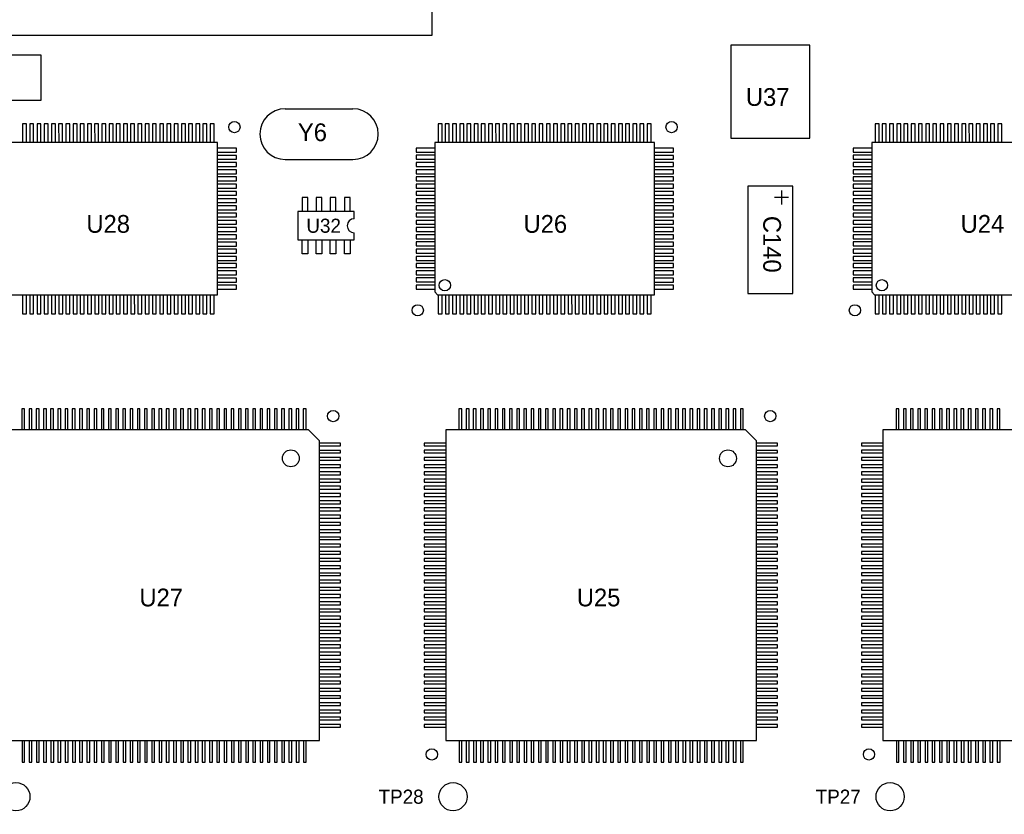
# Model space of a CAD drawing. Extents: x -4 to 18, y -5.1 to 11.9.
# Tile 6 of 8: x 3.8 to 7.3, y 2.5 to 5.3. Entities that reach past the tile are written whole.
import ezdxf

# ---------------------------------------------------------------- set-up
doc = ezdxf.new("R2010")
doc.units = 0

msp = doc.modelspace()

# ---------------------------------------------------------------- linework, layer by layer
at = {"layer": 'LY1'}
for points in [[(-0.25, -0.25), (8.75, -0.25), (8.75, 9.65), (5.25, 9.65), (5.25, 5.25), (-0.25, 5.25), (-0.25, -0.25)], [(6.58, 5.216), (6.31, 5.216), (6.31, 4.886), (6.59, 4.886), (6.59, 5.216), (6.58, 5.216)], [(3.485, 5.18), (3.485, 5.02), (3.865, 5.02), (3.865, 5.18), (3.485, 5.18)], [(4.73, 4.99), (4.97, 4.99)], [(3.813, 4.87), (3.813, 4.937), (3.799, 4.937), (3.799, 4.87)], [(3.838, 4.87), (3.838, 4.937), (3.824, 4.937), (3.824, 4.87)], [(3.864, 4.87), (3.864, 4.937), (3.85, 4.937), (3.85, 4.87)], [(3.889, 4.87), (3.889, 4.937), (3.875, 4.937), (3.875, 4.87)], [(3.915, 4.87), (3.915, 4.937), (3.901, 4.937), (3.901, 4.87)], [(3.94, 4.87), (3.94, 4.937), (3.926, 4.937), (3.927, 4.87)], [(3.966, 4.87), (3.966, 4.937), (3.952, 4.937), (3.952, 4.87)], [(3.992, 4.87), (3.992, 4.937), (3.978, 4.937), (3.978, 4.87)], [(4.017, 4.87), (4.017, 4.937), (4.003, 4.937), (4.003, 4.87)], [(4.043, 4.87), (4.043, 4.937), (4.029, 4.937), (4.029, 4.87)], [(4.068, 4.87), (4.068, 4.937), (4.054, 4.937), (4.055, 4.87)], [(4.094, 4.87), (4.094, 4.937), (4.08, 4.937), (4.08, 4.87)], [(4.12, 4.87), (4.12, 4.937), (4.106, 4.937), (4.106, 4.87)], [(4.145, 4.87), (4.145, 4.937), (4.131, 4.937), (4.131, 4.87)], [(4.171, 4.87), (4.171, 4.937), (4.157, 4.937), (4.157, 4.87)], [(4.196, 4.87), (4.196, 4.937), (4.182, 4.937), (4.182, 4.87)], [(4.222, 4.87), (4.222, 4.937), (4.208, 4.937), (4.208, 4.87)], [(4.248, 4.87), (4.248, 4.937), (4.234, 4.937), (4.234, 4.87)], [(4.273, 4.87), (4.273, 4.937), (4.259, 4.937), (4.259, 4.87)], [(4.299, 4.87), (4.299, 4.937), (4.285, 4.937), (4.285, 4.87)], [(4.324, 4.87), (4.324, 4.937), (4.31, 4.937), (4.31, 4.87)], [(4.35, 4.87), (4.35, 4.937), (4.336, 4.937), (4.336, 4.87)], [(4.376, 4.87), (4.376, 4.937), (4.362, 4.937), (4.362, 4.87)], [(4.401, 4.87), (4.401, 4.937), (4.387, 4.937), (4.387, 4.87)], [(4.427, 4.87), (4.427, 4.937), (4.413, 4.937), (4.413, 4.87)], [(4.452, 4.87), (4.452, 4.937), (4.438, 4.937), (4.438, 4.87)], [(4.478, 4.87), (4.478, 4.937), (4.464, 4.937), (4.464, 4.87)], [(5.286, 4.87), (5.286, 4.937), (5.272, 4.937), (5.272, 4.87)], [(5.311, 4.87), (5.311, 4.937), (5.297, 4.937), (5.297, 4.87)], [(5.337, 4.87), (5.337, 4.937), (5.323, 4.937), (5.323, 4.87)], [(5.363, 4.87), (5.363, 4.937), (5.349, 4.937), (5.349, 4.87)], [(5.388, 4.87), (5.388, 4.937), (5.374, 4.937), (5.374, 4.87)], [(5.414, 4.87), (5.414, 4.937), (5.4, 4.937), (5.4, 4.87)], [(5.439, 4.87), (5.439, 4.937), (5.425, 4.937), (5.425, 4.87)], [(5.465, 4.87), (5.465, 4.937), (5.451, 4.937), (5.451, 4.87)], [(5.49, 4.87), (5.49, 4.937), (5.476, 4.937), (5.477, 4.87)], [(5.516, 4.87), (5.516, 4.937), (5.502, 4.937), (5.502, 4.87)], [(5.542, 4.87), (5.542, 4.937), (5.528, 4.937), (5.528, 4.87)], [(5.567, 4.87), (5.567, 4.937), (5.553, 4.937), (5.553, 4.87)], [(5.593, 4.87), (5.593, 4.937), (5.579, 4.937), (5.579, 4.87)], [(5.618, 4.87), (5.618, 4.937), (5.604, 4.937), (5.605, 4.87)], [(5.644, 4.87), (5.644, 4.937), (5.63, 4.937), (5.63, 4.87)], [(5.67, 4.87), (5.67, 4.937), (5.656, 4.937), (5.656, 4.87)], [(5.695, 4.87), (5.695, 4.937), (5.681, 4.937), (5.681, 4.87)], [(5.721, 4.87), (5.721, 4.937), (5.707, 4.937), (5.707, 4.87)], [(5.746, 4.87), (5.746, 4.937), (5.732, 4.937), (5.732, 4.87)], [(5.772, 4.87), (5.772, 4.937), (5.758, 4.937), (5.758, 4.87)], [(5.798, 4.87), (5.798, 4.937), (5.784, 4.937), (5.784, 4.87)], [(5.823, 4.87), (5.823, 4.937), (5.809, 4.937), (5.809, 4.87)], [(5.849, 4.87), (5.849, 4.937), (5.835, 4.937), (5.835, 4.87)], [(5.874, 4.87), (5.874, 4.937), (5.86, 4.937), (5.86, 4.87)], [(5.9, 4.87), (5.9, 4.937), (5.886, 4.937), (5.886, 4.87)], [(5.926, 4.87), (5.926, 4.937), (5.912, 4.937), (5.912, 4.87)], [(5.951, 4.87), (5.951, 4.937), (5.937, 4.937), (5.937, 4.87)], [(5.977, 4.87), (5.977, 4.937), (5.963, 4.937), (5.963, 4.87)], [(6.002, 4.87), (6.002, 4.937), (5.988, 4.937), (5.988, 4.87)], [(6.028, 4.87), (6.028, 4.937), (6.014, 4.937), (6.014, 4.87)], [(6.836, 4.87), (6.836, 4.937), (6.822, 4.937), (6.822, 4.87)], [(6.861, 4.87), (6.861, 4.937), (6.847, 4.937), (6.847, 4.87)], [(6.887, 4.87), (6.887, 4.937), (6.873, 4.937), (6.873, 4.87)], [(6.913, 4.87), (6.913, 4.937), (6.899, 4.937), (6.899, 4.87)], [(6.938, 4.87), (6.938, 4.937), (6.924, 4.937), (6.924, 4.87)], [(6.964, 4.87), (6.964, 4.937), (6.95, 4.937), (6.95, 4.87)], [(6.989, 4.87), (6.989, 4.937), (6.975, 4.937), (6.975, 4.87)], [(7.015, 4.87), (7.015, 4.937), (7.001, 4.937), (7.001, 4.87)], [(7.04, 4.87), (7.04, 4.937), (7.026, 4.937), (7.027, 4.87)], [(7.066, 4.87), (7.066, 4.937), (7.052, 4.937), (7.052, 4.87)], [(7.092, 4.87), (7.092, 4.937), (7.078, 4.937), (7.078, 4.87)], [(7.117, 4.87), (7.117, 4.937), (7.103, 4.937), (7.103, 4.87)], [(7.143, 4.87), (7.143, 4.937), (7.129, 4.937), (7.129, 4.87)], [(7.168, 4.87), (7.168, 4.937), (7.154, 4.937), (7.155, 4.87)], [(7.194, 4.87), (7.194, 4.937), (7.18, 4.937), (7.18, 4.87)], [(7.22, 4.87), (7.22, 4.937), (7.206, 4.937), (7.206, 4.87)], [(7.245, 4.87), (7.245, 4.937), (7.231, 4.937), (7.231, 4.87)], [(7.271, 4.87), (7.271, 4.937), (7.257, 4.937), (7.257, 4.87)], [(3.71, 4.87), (3.71, 4.345), (3.71, 4.34), (3.72, 4.33), (4.49, 4.33), (4.49, 4.87), (3.71, 4.87)], [(5.26, 4.87), (5.26, 4.345), (5.26, 4.34), (5.27, 4.33), (6.04, 4.33), (6.04, 4.87), (5.26, 4.87)], [(6.81, 4.87), (6.81, 4.345), (6.81, 4.34), (6.82, 4.33), (7.59, 4.33), (7.59, 4.87), (6.81, 4.87)], [(4.49, 4.836), (4.557, 4.836), (4.557, 4.85), (4.49, 4.85)], [(4.49, 4.811), (4.557, 4.811), (4.557, 4.824), (4.49, 4.824)], [(5.261, 4.85), (5.194, 4.85), (5.194, 4.836), (5.26, 4.836)], [(5.261, 4.825), (5.194, 4.825), (5.194, 4.811), (5.26, 4.811)], [(6.04, 4.836), (6.107, 4.836), (6.107, 4.85), (6.04, 4.85)], [(6.04, 4.811), (6.107, 4.811), (6.107, 4.824), (6.04, 4.824)], [(6.811, 4.85), (6.744, 4.85), (6.744, 4.836), (6.81, 4.836)], [(6.811, 4.825), (6.744, 4.825), (6.744, 4.811), (6.81, 4.811)], [(4.49, 4.785), (4.557, 4.785), (4.557, 4.799), (4.49, 4.799)], [(4.73, 4.81), (4.97, 4.81)], [(5.261, 4.799), (5.194, 4.799), (5.194, 4.785), (5.26, 4.785)], [(6.04, 4.785), (6.107, 4.785), (6.107, 4.799), (6.04, 4.799)], [(6.811, 4.799), (6.744, 4.799), (6.744, 4.785), (6.81, 4.785)], [(4.49, 4.759), (4.557, 4.759), (4.557, 4.773), (4.49, 4.773)], [(5.261, 4.773), (5.194, 4.773), (5.194, 4.759), (5.26, 4.759)], [(6.04, 4.759), (6.107, 4.759), (6.107, 4.773), (6.04, 4.773)], [(6.811, 4.773), (6.744, 4.773), (6.744, 4.759), (6.81, 4.759)], [(4.49, 4.734), (4.557, 4.734), (4.557, 4.748), (4.49, 4.748)], [(4.49, 4.708), (4.557, 4.708), (4.557, 4.722), (4.49, 4.722)], [(5.261, 4.748), (5.194, 4.748), (5.194, 4.734), (5.26, 4.734)], [(5.261, 4.722), (5.194, 4.722), (5.194, 4.708), (5.26, 4.708)], [(6.04, 4.734), (6.107, 4.734), (6.107, 4.748), (6.04, 4.748)], [(6.04, 4.708), (6.107, 4.708), (6.107, 4.722), (6.04, 4.722)], [(6.53, 4.715), (6.37, 4.715), (6.37, 4.335), (6.53, 4.335), (6.53, 4.715)], [(6.811, 4.748), (6.744, 4.748), (6.744, 4.734), (6.81, 4.734)], [(6.811, 4.722), (6.744, 4.722), (6.744, 4.708), (6.81, 4.708)], [(4.49, 4.683), (4.557, 4.683), (4.557, 4.697), (4.49, 4.696)], [(5.261, 4.697), (5.194, 4.697), (5.194, 4.683), (5.26, 4.683)], [(6.04, 4.683), (6.107, 4.683), (6.107, 4.697), (6.04, 4.696)], [(6.49, 4.7), (6.49, 4.65)], [(6.811, 4.697), (6.744, 4.697), (6.744, 4.683), (6.81, 4.683)], [(4.49, 4.657), (4.557, 4.657), (4.557, 4.671), (4.49, 4.671)], [(4.49, 4.631), (4.557, 4.631), (4.557, 4.645), (4.49, 4.645)], [(4.81, 4.625), (4.81, 4.675), (4.79, 4.675), (4.79, 4.625)], [(4.86, 4.625), (4.86, 4.675), (4.84, 4.675), (4.84, 4.625)], [(4.91, 4.625), (4.91, 4.675), (4.89, 4.675), (4.89, 4.625)], [(4.96, 4.625), (4.96, 4.675), (4.94, 4.675), (4.94, 4.625)], [(5.261, 4.671), (5.194, 4.671), (5.194, 4.657), (5.26, 4.657)], [(5.261, 4.645), (5.194, 4.645), (5.194, 4.631), (5.26, 4.631)], [(6.04, 4.657), (6.107, 4.657), (6.107, 4.671), (6.04, 4.671)], [(6.04, 4.631), (6.107, 4.631), (6.107, 4.645), (6.04, 4.645)], [(6.515, 4.675), (6.465, 4.675)], [(6.811, 4.671), (6.744, 4.671), (6.744, 4.657), (6.81, 4.657)], [(6.811, 4.645), (6.744, 4.645), (6.744, 4.631), (6.81, 4.631)], [(4.49, 4.606), (4.557, 4.606), (4.557, 4.62), (4.49, 4.62)], [(4.975, 4.6), (4.975, 4.625), (4.775, 4.625), (4.775, 4.525), (4.975, 4.525), (4.975, 4.55)], [(5.261, 4.62), (5.194, 4.62), (5.194, 4.606), (5.26, 4.606)], [(6.04, 4.606), (6.107, 4.606), (6.107, 4.62), (6.04, 4.62)], [(6.811, 4.62), (6.744, 4.62), (6.744, 4.606), (6.81, 4.606)], [(4.49, 4.58), (4.557, 4.58), (4.557, 4.594), (4.49, 4.594)], [(5.261, 4.594), (5.194, 4.594), (5.194, 4.58), (5.26, 4.58)], [(6.04, 4.58), (6.107, 4.58), (6.107, 4.594), (6.04, 4.594)], [(6.811, 4.594), (6.744, 4.594), (6.744, 4.58), (6.81, 4.58)], [(4.49, 4.555), (4.557, 4.555), (4.557, 4.569), (4.49, 4.569)], [(4.49, 4.529), (4.557, 4.529), (4.557, 4.543), (4.49, 4.543)], [(5.261, 4.569), (5.194, 4.569), (5.194, 4.555), (5.26, 4.555)], [(5.261, 4.543), (5.194, 4.543), (5.194, 4.529), (5.26, 4.529)], [(6.04, 4.555), (6.107, 4.555), (6.107, 4.569), (6.04, 4.569)], [(6.04, 4.529), (6.107, 4.529), (6.107, 4.543), (6.04, 4.543)], [(6.811, 4.569), (6.744, 4.569), (6.744, 4.555), (6.81, 4.555)], [(6.811, 4.543), (6.744, 4.543), (6.744, 4.529), (6.81, 4.529)], [(4.49, 4.503), (4.557, 4.503), (4.557, 4.517), (4.49, 4.517)], [(4.81, 4.525), (4.81, 4.475), (4.79, 4.475), (4.79, 4.525)], [(4.86, 4.525), (4.86, 4.475), (4.84, 4.475), (4.84, 4.525)], [(4.91, 4.525), (4.91, 4.475), (4.89, 4.475), (4.89, 4.525)], [(4.96, 4.525), (4.96, 4.475), (4.94, 4.475), (4.94, 4.525)], [(5.261, 4.518), (5.194, 4.518), (5.194, 4.504), (5.26, 4.504)], [(6.04, 4.503), (6.107, 4.503), (6.107, 4.517), (6.04, 4.517)], [(6.811, 4.518), (6.744, 4.518), (6.744, 4.504), (6.81, 4.504)], [(4.49, 4.478), (4.557, 4.478), (4.557, 4.492), (4.49, 4.492)], [(5.261, 4.492), (5.194, 4.492), (5.194, 4.478), (5.26, 4.478)], [(6.04, 4.478), (6.107, 4.478), (6.107, 4.492), (6.04, 4.492)], [(6.811, 4.492), (6.744, 4.492), (6.744, 4.478), (6.81, 4.478)], [(4.49, 4.452), (4.557, 4.452), (4.557, 4.466), (4.49, 4.466)], [(4.49, 4.427), (4.557, 4.427), (4.557, 4.441), (4.49, 4.441)], [(5.261, 4.466), (5.194, 4.466), (5.194, 4.452), (5.26, 4.452)], [(5.261, 4.441), (5.194, 4.441), (5.194, 4.427), (5.26, 4.427)], [(6.04, 4.452), (6.107, 4.452), (6.107, 4.466), (6.04, 4.466)], [(6.04, 4.427), (6.107, 4.427), (6.107, 4.441), (6.04, 4.441)], [(6.811, 4.466), (6.744, 4.466), (6.744, 4.452), (6.81, 4.452)], [(6.811, 4.441), (6.744, 4.441), (6.744, 4.427), (6.81, 4.427)], [(4.49, 4.401), (4.557, 4.401), (4.557, 4.415), (4.49, 4.415)], [(5.261, 4.415), (5.194, 4.415), (5.194, 4.401), (5.26, 4.401)], [(6.04, 4.401), (6.107, 4.401), (6.107, 4.415), (6.04, 4.415)], [(6.811, 4.415), (6.744, 4.415), (6.744, 4.401), (6.81, 4.401)], [(4.49, 4.375), (4.557, 4.375), (4.557, 4.389), (4.49, 4.389)], [(5.261, 4.39), (5.194, 4.39), (5.194, 4.376), (5.26, 4.376)], [(6.04, 4.375), (6.107, 4.375), (6.107, 4.389), (6.04, 4.389)], [(6.811, 4.39), (6.744, 4.39), (6.744, 4.376), (6.81, 4.376)], [(3.799, 4.33), (3.799, 4.262), (3.813, 4.262), (3.813, 4.33)], [(3.824, 4.33), (3.824, 4.262), (3.838, 4.262), (3.838, 4.33)], [(3.85, 4.33), (3.85, 4.262), (3.864, 4.262), (3.864, 4.33)], [(3.875, 4.33), (3.875, 4.262), (3.889, 4.262), (3.889, 4.33)], [(3.901, 4.33), (3.901, 4.262), (3.915, 4.262), (3.915, 4.33)], [(3.927, 4.33), (3.927, 4.262), (3.941, 4.262), (3.941, 4.33)], [(3.952, 4.33), (3.952, 4.262), (3.966, 4.262), (3.966, 4.33)], [(3.978, 4.33), (3.978, 4.262), (3.992, 4.262), (3.992, 4.33)], [(4.003, 4.33), (4.003, 4.262), (4.017, 4.262), (4.017, 4.33)], [(4.029, 4.33), (4.029, 4.262), (4.043, 4.262), (4.043, 4.33)], [(4.055, 4.33), (4.055, 4.262), (4.069, 4.262), (4.069, 4.33)], [(4.08, 4.33), (4.08, 4.262), (4.094, 4.262), (4.094, 4.33)], [(4.106, 4.33), (4.106, 4.262), (4.12, 4.262), (4.12, 4.33)], [(4.131, 4.33), (4.131, 4.262), (4.145, 4.262), (4.145, 4.33)], [(4.157, 4.33), (4.157, 4.262), (4.171, 4.262), (4.171, 4.33)], [(4.183, 4.33), (4.183, 4.262), (4.197, 4.262), (4.196, 4.33)], [(4.208, 4.33), (4.208, 4.262), (4.222, 4.262), (4.222, 4.33)], [(4.234, 4.33), (4.234, 4.262), (4.248, 4.262), (4.248, 4.33)], [(4.259, 4.33), (4.259, 4.262), (4.273, 4.262), (4.273, 4.33)], [(4.285, 4.33), (4.285, 4.262), (4.299, 4.262), (4.299, 4.33)], [(4.311, 4.33), (4.311, 4.262), (4.324, 4.262), (4.324, 4.33)], [(4.336, 4.33), (4.336, 4.262), (4.35, 4.262), (4.35, 4.33)], [(4.362, 4.33), (4.362, 4.262), (4.376, 4.262), (4.376, 4.33)], [(4.387, 4.33), (4.387, 4.262), (4.401, 4.262), (4.401, 4.33)], [(4.413, 4.33), (4.413, 4.262), (4.427, 4.262), (4.427, 4.33)], [(4.438, 4.33), (4.438, 4.262), (4.452, 4.262), (4.452, 4.33)], [(4.464, 4.33), (4.464, 4.262), (4.478, 4.262), (4.478, 4.33)], [(4.49, 4.35), (4.557, 4.35), (4.557, 4.364), (4.49, 4.364)], [(5.261, 4.364), (5.194, 4.364), (5.194, 4.35), (5.26, 4.35)], [(5.272, 4.33), (5.272, 4.262), (5.286, 4.262), (5.286, 4.33)], [(5.298, 4.33), (5.298, 4.262), (5.311, 4.262), (5.311, 4.33)], [(5.323, 4.33), (5.323, 4.262), (5.337, 4.262), (5.337, 4.33)], [(5.349, 4.33), (5.349, 4.262), (5.363, 4.262), (5.363, 4.33)], [(5.374, 4.33), (5.374, 4.262), (5.388, 4.262), (5.388, 4.33)], [(5.4, 4.33), (5.4, 4.262), (5.414, 4.262), (5.414, 4.33)], [(5.425, 4.33), (5.425, 4.262), (5.439, 4.262), (5.439, 4.33)], [(5.451, 4.33), (5.451, 4.262), (5.465, 4.262), (5.465, 4.33)], [(5.477, 4.33), (5.477, 4.262), (5.491, 4.262), (5.491, 4.33)], [(5.502, 4.33), (5.502, 4.262), (5.516, 4.262), (5.516, 4.33)], [(5.528, 4.33), (5.528, 4.262), (5.542, 4.262), (5.542, 4.33)], [(5.553, 4.33), (5.553, 4.262), (5.567, 4.262), (5.567, 4.33)], [(5.579, 4.33), (5.579, 4.262), (5.593, 4.262), (5.593, 4.33)], [(5.605, 4.33), (5.605, 4.262), (5.619, 4.262), (5.619, 4.33)], [(5.63, 4.33), (5.63, 4.262), (5.644, 4.262), (5.644, 4.33)], [(5.656, 4.33), (5.656, 4.262), (5.67, 4.262), (5.67, 4.33)], [(5.681, 4.33), (5.681, 4.262), (5.695, 4.262), (5.695, 4.33)], [(5.707, 4.33), (5.707, 4.262), (5.721, 4.262), (5.721, 4.33)], [(5.733, 4.33), (5.733, 4.262), (5.747, 4.262), (5.746, 4.33)], [(5.758, 4.33), (5.758, 4.262), (5.772, 4.262), (5.772, 4.33)], [(5.784, 4.33), (5.784, 4.262), (5.798, 4.262), (5.798, 4.33)], [(5.809, 4.33), (5.809, 4.262), (5.823, 4.262), (5.823, 4.33)], [(5.835, 4.33), (5.835, 4.262), (5.849, 4.262), (5.849, 4.33)], [(5.861, 4.33), (5.861, 4.262), (5.874, 4.262), (5.874, 4.33)], [(5.886, 4.33), (5.886, 4.262), (5.9, 4.262), (5.9, 4.33)], [(5.912, 4.33), (5.912, 4.262), (5.926, 4.262), (5.926, 4.33)], [(5.937, 4.33), (5.937, 4.262), (5.951, 4.262), (5.951, 4.33)], [(5.963, 4.33), (5.963, 4.262), (5.977, 4.262), (5.977, 4.33)], [(5.988, 4.33), (5.988, 4.262), (6.002, 4.262), (6.002, 4.33)], [(6.014, 4.33), (6.014, 4.262), (6.028, 4.262), (6.028, 4.33)], [(6.04, 4.35), (6.107, 4.35), (6.107, 4.364), (6.04, 4.364)], [(6.811, 4.364), (6.744, 4.364), (6.744, 4.35), (6.81, 4.35)], [(6.822, 4.33), (6.822, 4.262), (6.836, 4.262), (6.836, 4.33)], [(6.848, 4.33), (6.848, 4.262), (6.861, 4.262), (6.861, 4.33)], [(6.873, 4.33), (6.873, 4.262), (6.887, 4.262), (6.887, 4.33)], [(6.899, 4.33), (6.899, 4.262), (6.913, 4.262), (6.913, 4.33)], [(6.924, 4.33), (6.924, 4.262), (6.938, 4.262), (6.938, 4.33)], [(6.95, 4.33), (6.95, 4.262), (6.964, 4.262), (6.964, 4.33)], [(6.975, 4.33), (6.975, 4.262), (6.989, 4.262), (6.989, 4.33)], [(7.001, 4.33), (7.001, 4.262), (7.015, 4.262), (7.015, 4.33)], [(7.027, 4.33), (7.027, 4.262), (7.041, 4.262), (7.041, 4.33)], [(7.052, 4.33), (7.052, 4.262), (7.066, 4.262), (7.066, 4.33)], [(7.078, 4.33), (7.078, 4.262), (7.092, 4.262), (7.092, 4.33)], [(7.103, 4.33), (7.103, 4.262), (7.117, 4.262), (7.117, 4.33)], [(7.129, 4.33), (7.129, 4.262), (7.143, 4.262), (7.143, 4.33)], [(7.155, 4.33), (7.155, 4.262), (7.169, 4.262), (7.169, 4.33)], [(7.18, 4.33), (7.18, 4.262), (7.194, 4.262), (7.194, 4.33)], [(7.206, 4.33), (7.206, 4.262), (7.22, 4.262), (7.22, 4.33)], [(7.231, 4.33), (7.231, 4.262), (7.245, 4.262), (7.245, 4.33)], [(7.257, 4.33), (7.257, 4.262), (7.271, 4.262), (7.271, 4.33)], [(3.806, 3.851), (3.806, 3.926), (3.796, 3.926), (3.796, 3.851)], [(3.832, 3.851), (3.832, 3.926), (3.822, 3.926), (3.822, 3.851)], [(3.857, 3.851), (3.857, 3.926), (3.847, 3.926), (3.847, 3.851)], [(3.883, 3.851), (3.883, 3.926), (3.873, 3.926), (3.873, 3.851)], [(3.908, 3.851), (3.908, 3.926), (3.898, 3.926), (3.898, 3.851)], [(3.934, 3.851), (3.934, 3.926), (3.924, 3.926), (3.924, 3.851)], [(3.959, 3.851), (3.959, 3.926), (3.95, 3.926), (3.95, 3.851)], [(3.985, 3.851), (3.985, 3.926), (3.975, 3.926), (3.975, 3.851)], [(4.011, 3.851), (4.011, 3.926), (4.001, 3.926), (4.001, 3.851)], [(4.036, 3.851), (4.036, 3.926), (4.026, 3.926), (4.026, 3.851)], [(4.062, 3.851), (4.062, 3.926), (4.052, 3.926), (4.052, 3.851)], [(4.087, 3.851), (4.087, 3.926), (4.078, 3.926), (4.078, 3.851)], [(4.113, 3.851), (4.113, 3.926), (4.103, 3.926), (4.103, 3.851)], [(4.139, 3.851), (4.139, 3.926), (4.129, 3.926), (4.129, 3.851)], [(4.164, 3.851), (4.164, 3.926), (4.154, 3.926), (4.154, 3.851)], [(4.19, 3.851), (4.19, 3.926), (4.18, 3.926), (4.18, 3.851)], [(4.215, 3.851), (4.215, 3.926), (4.206, 3.926), (4.206, 3.851)], [(4.241, 3.851), (4.241, 3.926), (4.231, 3.926), (4.231, 3.851)], [(4.267, 3.851), (4.267, 3.926), (4.257, 3.926), (4.257, 3.851)], [(4.292, 3.851), (4.292, 3.926), (4.282, 3.926), (4.282, 3.851)], [(4.318, 3.851), (4.318, 3.926), (4.308, 3.926), (4.308, 3.851)], [(4.318, 3.851), (4.318, 3.926), (4.308, 3.926), (4.308, 3.851)], [(4.343, 3.851), (4.343, 3.926), (4.334, 3.926), (4.334, 3.851)], [(4.369, 3.851), (4.369, 3.926), (4.359, 3.926), (4.359, 3.851)], [(4.395, 3.851), (4.395, 3.926), (4.385, 3.926), (4.385, 3.851)], [(4.42, 3.851), (4.42, 3.926), (4.41, 3.926), (4.41, 3.851)], [(4.446, 3.851), (4.446, 3.926), (4.436, 3.926), (4.436, 3.851)], [(4.471, 3.851), (4.471, 3.926), (4.461, 3.926), (4.461, 3.851)], [(4.497, 3.851), (4.497, 3.926), (4.487, 3.926), (4.487, 3.851)], [(4.522, 3.851), (4.522, 3.926), (4.513, 3.926), (4.513, 3.851)], [(4.548, 3.851), (4.548, 3.926), (4.538, 3.926), (4.538, 3.851)], [(4.574, 3.851), (4.574, 3.926), (4.564, 3.926), (4.564, 3.851)], [(4.599, 3.851), (4.599, 3.926), (4.589, 3.926), (4.589, 3.851)], [(4.625, 3.851), (4.625, 3.926), (4.615, 3.926), (4.615, 3.851)], [(4.65, 3.851), (4.65, 3.926), (4.641, 3.926), (4.641, 3.851)], [(4.676, 3.851), (4.676, 3.926), (4.666, 3.926), (4.666, 3.851)], [(4.702, 3.851), (4.702, 3.926), (4.692, 3.926), (4.692, 3.851)], [(4.727, 3.851), (4.727, 3.926), (4.717, 3.926), (4.717, 3.851)], [(4.753, 3.851), (4.753, 3.926), (4.743, 3.926), (4.743, 3.851)], [(4.778, 3.851), (4.778, 3.926), (4.769, 3.926), (4.769, 3.851)], [(4.804, 3.851), (4.804, 3.926), (4.794, 3.926), (4.794, 3.851)], [(5.356, 3.851), (5.356, 3.926), (5.346, 3.926), (5.346, 3.851)], [(5.382, 3.851), (5.382, 3.926), (5.372, 3.926), (5.372, 3.851)], [(5.407, 3.851), (5.407, 3.926), (5.397, 3.926), (5.397, 3.851)], [(5.433, 3.851), (5.433, 3.926), (5.423, 3.926), (5.423, 3.851)], [(5.458, 3.851), (5.458, 3.926), (5.448, 3.926), (5.448, 3.851)], [(5.484, 3.851), (5.484, 3.926), (5.474, 3.926), (5.474, 3.851)], [(5.509, 3.851), (5.509, 3.926), (5.5, 3.926), (5.5, 3.851)], [(5.535, 3.851), (5.535, 3.926), (5.525, 3.926), (5.525, 3.851)], [(5.561, 3.851), (5.561, 3.926), (5.551, 3.926), (5.551, 3.851)], [(5.586, 3.851), (5.586, 3.926), (5.576, 3.926), (5.576, 3.851)], [(5.612, 3.851), (5.612, 3.926), (5.602, 3.926), (5.602, 3.851)], [(5.637, 3.851), (5.637, 3.926), (5.628, 3.926), (5.628, 3.851)], [(5.663, 3.851), (5.663, 3.926), (5.653, 3.926), (5.653, 3.851)], [(5.689, 3.851), (5.689, 3.926), (5.679, 3.926), (5.679, 3.851)], [(5.714, 3.851), (5.714, 3.926), (5.704, 3.926), (5.704, 3.851)], [(5.74, 3.851), (5.74, 3.926), (5.73, 3.926), (5.73, 3.851)], [(5.765, 3.851), (5.765, 3.926), (5.756, 3.926), (5.756, 3.851)], [(5.791, 3.851), (5.791, 3.926), (5.781, 3.926), (5.781, 3.851)], [(5.817, 3.851), (5.817, 3.926), (5.807, 3.926), (5.807, 3.851)], [(5.842, 3.851), (5.842, 3.926), (5.832, 3.926), (5.832, 3.851)], [(5.868, 3.851), (5.868, 3.926), (5.858, 3.926), (5.858, 3.851)], [(5.868, 3.851), (5.868, 3.926), (5.858, 3.926), (5.858, 3.851)], [(5.893, 3.851), (5.893, 3.926), (5.884, 3.926), (5.884, 3.851)], [(5.919, 3.851), (5.919, 3.926), (5.909, 3.926), (5.909, 3.851)], [(5.945, 3.851), (5.945, 3.926), (5.935, 3.926), (5.935, 3.851)], [(5.97, 3.851), (5.97, 3.926), (5.96, 3.926), (5.96, 3.851)], [(5.996, 3.851), (5.996, 3.926), (5.986, 3.926), (5.986, 3.851)], [(6.021, 3.851), (6.021, 3.926), (6.011, 3.926), (6.011, 3.851)], [(6.047, 3.851), (6.047, 3.926), (6.037, 3.926), (6.037, 3.851)], [(6.072, 3.851), (6.072, 3.926), (6.063, 3.926), (6.063, 3.851)], [(6.098, 3.851), (6.098, 3.926), (6.088, 3.926), (6.088, 3.851)], [(6.124, 3.851), (6.124, 3.926), (6.114, 3.926), (6.114, 3.851)], [(6.149, 3.851), (6.149, 3.926), (6.139, 3.926), (6.139, 3.851)], [(6.175, 3.851), (6.175, 3.926), (6.165, 3.926), (6.165, 3.851)], [(6.2, 3.851), (6.2, 3.926), (6.191, 3.926), (6.191, 3.851)], [(6.226, 3.851), (6.226, 3.926), (6.216, 3.926), (6.216, 3.851)], [(6.252, 3.851), (6.252, 3.926), (6.242, 3.926), (6.242, 3.851)], [(6.277, 3.851), (6.277, 3.926), (6.267, 3.926), (6.267, 3.851)], [(6.303, 3.851), (6.303, 3.926), (6.293, 3.926), (6.293, 3.851)], [(6.328, 3.851), (6.328, 3.926), (6.319, 3.926), (6.319, 3.851)], [(6.354, 3.851), (6.354, 3.926), (6.344, 3.926), (6.344, 3.851)], [(6.906, 3.851), (6.906, 3.926), (6.896, 3.926), (6.896, 3.851)], [(6.932, 3.851), (6.932, 3.926), (6.922, 3.926), (6.922, 3.851)], [(6.957, 3.851), (6.957, 3.926), (6.947, 3.926), (6.947, 3.851)], [(6.983, 3.851), (6.983, 3.926), (6.973, 3.926), (6.973, 3.851)], [(7.008, 3.851), (7.008, 3.926), (6.998, 3.926), (6.998, 3.851)], [(7.034, 3.851), (7.034, 3.926), (7.024, 3.926), (7.024, 3.851)], [(7.059, 3.851), (7.059, 3.926), (7.05, 3.926), (7.05, 3.851)], [(7.085, 3.851), (7.085, 3.926), (7.075, 3.926), (7.075, 3.851)], [(7.111, 3.851), (7.111, 3.926), (7.101, 3.926), (7.101, 3.851)], [(7.136, 3.851), (7.136, 3.926), (7.126, 3.926), (7.126, 3.851)], [(7.162, 3.851), (7.162, 3.926), (7.152, 3.926), (7.152, 3.851)], [(7.187, 3.851), (7.187, 3.926), (7.178, 3.926), (7.178, 3.851)], [(7.213, 3.851), (7.213, 3.926), (7.203, 3.926), (7.203, 3.851)], [(7.239, 3.851), (7.239, 3.926), (7.229, 3.926), (7.229, 3.851)], [(7.264, 3.851), (7.264, 3.926), (7.254, 3.926), (7.254, 3.851)], [(4.851, 3.812), (4.812, 3.851), (3.749, 3.851), (3.749, 2.749), (4.851, 2.749), (4.851, 3.812)], [(6.401, 3.812), (6.362, 3.851), (5.299, 3.851), (5.299, 2.749), (6.401, 2.749), (6.401, 3.812)], [(7.951, 3.812), (7.912, 3.851), (6.849, 3.851), (6.849, 2.749), (7.951, 2.749), (7.951, 3.812)], [(4.852, 3.794), (4.926, 3.794), (4.926, 3.804), (4.852, 3.804)], [(4.852, 3.769), (4.926, 3.769), (4.926, 3.778), (4.852, 3.778)], [(5.298, 3.804), (5.223, 3.804), (5.223, 3.794), (5.298, 3.794)], [(5.298, 3.779), (5.223, 3.779), (5.223, 3.769), (5.298, 3.769)], [(6.402, 3.794), (6.476, 3.794), (6.476, 3.804), (6.402, 3.804)], [(6.402, 3.769), (6.476, 3.769), (6.476, 3.778), (6.402, 3.778)], [(6.848, 3.804), (6.773, 3.804), (6.773, 3.794), (6.848, 3.794)], [(6.848, 3.779), (6.773, 3.779), (6.773, 3.769), (6.848, 3.769)], [(4.852, 3.743), (4.926, 3.743), (4.926, 3.753), (4.852, 3.753)], [(5.298, 3.753), (5.223, 3.753), (5.223, 3.743), (5.298, 3.743)], [(6.402, 3.743), (6.476, 3.743), (6.476, 3.753), (6.402, 3.753)], [(6.848, 3.753), (6.773, 3.753), (6.773, 3.743), (6.848, 3.743)], [(4.852, 3.717), (4.926, 3.717), (4.926, 3.727), (4.852, 3.727)], [(4.852, 3.692), (4.926, 3.692), (4.926, 3.702), (4.852, 3.702)], [(5.298, 3.727), (5.223, 3.727), (5.223, 3.718), (5.298, 3.718)], [(5.298, 3.702), (5.223, 3.702), (5.223, 3.692), (5.298, 3.692)], [(6.402, 3.717), (6.476, 3.717), (6.476, 3.727), (6.402, 3.727)], [(6.402, 3.692), (6.476, 3.692), (6.476, 3.702), (6.402, 3.702)], [(6.848, 3.727), (6.773, 3.727), (6.773, 3.718), (6.848, 3.718)], [(6.848, 3.702), (6.773, 3.702), (6.773, 3.692), (6.848, 3.692)], [(4.852, 3.666), (4.926, 3.666), (4.926, 3.676), (4.852, 3.676)], [(5.298, 3.676), (5.223, 3.676), (5.223, 3.666), (5.298, 3.666)], [(6.402, 3.666), (6.476, 3.666), (6.476, 3.676), (6.402, 3.676)], [(6.848, 3.676), (6.773, 3.676), (6.773, 3.666), (6.848, 3.666)], [(4.852, 3.641), (4.926, 3.641), (4.926, 3.651), (4.852, 3.651)], [(5.298, 3.651), (5.223, 3.651), (5.223, 3.641), (5.298, 3.641)], [(6.402, 3.641), (6.476, 3.641), (6.476, 3.651), (6.402, 3.651)], [(6.848, 3.651), (6.773, 3.651), (6.773, 3.641), (6.848, 3.641)], [(4.852, 3.615), (4.926, 3.615), (4.926, 3.625), (4.852, 3.625)], [(4.852, 3.589), (4.926, 3.589), (4.926, 3.599), (4.852, 3.599)], [(5.298, 3.625), (5.223, 3.625), (5.223, 3.615), (5.298, 3.615)], [(5.298, 3.599), (5.223, 3.599), (5.223, 3.59), (5.298, 3.59)], [(6.402, 3.615), (6.476, 3.615), (6.476, 3.625), (6.402, 3.625)], [(6.402, 3.589), (6.476, 3.589), (6.476, 3.599), (6.402, 3.599)], [(6.848, 3.625), (6.773, 3.625), (6.773, 3.615), (6.848, 3.615)], [(6.848, 3.599), (6.773, 3.599), (6.773, 3.59), (6.848, 3.59)], [(4.852, 3.564), (4.926, 3.564), (4.926, 3.574), (4.852, 3.574)], [(5.298, 3.574), (5.223, 3.574), (5.223, 3.564), (5.298, 3.564)], [(6.402, 3.564), (6.476, 3.564), (6.476, 3.574), (6.402, 3.574)], [(6.848, 3.574), (6.773, 3.574), (6.773, 3.564), (6.848, 3.564)], [(4.852, 3.538), (4.926, 3.538), (4.926, 3.548), (4.852, 3.548)], [(5.298, 3.548), (5.223, 3.548), (5.223, 3.538), (5.298, 3.538)], [(6.402, 3.538), (6.476, 3.538), (6.476, 3.548), (6.402, 3.548)], [(6.848, 3.548), (6.773, 3.548), (6.773, 3.538), (6.848, 3.538)], [(4.852, 3.513), (4.926, 3.513), (4.926, 3.523), (4.852, 3.523)], [(4.852, 3.487), (4.926, 3.487), (4.926, 3.497), (4.852, 3.497)], [(5.298, 3.523), (5.223, 3.523), (5.223, 3.513), (5.298, 3.513)], [(5.298, 3.497), (5.223, 3.497), (5.223, 3.487), (5.298, 3.487)], [(6.402, 3.513), (6.476, 3.513), (6.476, 3.523), (6.402, 3.523)], [(6.402, 3.487), (6.476, 3.487), (6.476, 3.497), (6.402, 3.497)], [(6.848, 3.523), (6.773, 3.523), (6.773, 3.513), (6.848, 3.513)], [(6.848, 3.497), (6.773, 3.497), (6.773, 3.487), (6.848, 3.487)], [(4.852, 3.462), (4.926, 3.462), (4.926, 3.471), (4.852, 3.471)], [(5.298, 3.471), (5.223, 3.471), (5.223, 3.462), (5.298, 3.462)], [(6.402, 3.462), (6.476, 3.462), (6.476, 3.471), (6.402, 3.471)], [(6.848, 3.471), (6.773, 3.471), (6.773, 3.462), (6.848, 3.462)], [(4.852, 3.436), (4.926, 3.436), (4.926, 3.446), (4.852, 3.446)], [(5.298, 3.446), (5.223, 3.446), (5.223, 3.436), (5.298, 3.436)], [(6.402, 3.436), (6.476, 3.436), (6.476, 3.446), (6.402, 3.446)], [(6.848, 3.446), (6.773, 3.446), (6.773, 3.436), (6.848, 3.436)], [(4.852, 3.41), (4.926, 3.41), (4.926, 3.42), (4.852, 3.42)], [(4.852, 3.385), (4.926, 3.385), (4.926, 3.395), (4.852, 3.395)], [(5.298, 3.42), (5.223, 3.42), (5.223, 3.41), (5.298, 3.41)], [(5.298, 3.395), (5.223, 3.395), (5.223, 3.385), (5.298, 3.385)], [(6.402, 3.41), (6.476, 3.41), (6.476, 3.42), (6.402, 3.42)], [(6.402, 3.385), (6.476, 3.385), (6.476, 3.395), (6.402, 3.395)], [(6.848, 3.42), (6.773, 3.42), (6.773, 3.41), (6.848, 3.41)], [(6.848, 3.395), (6.773, 3.395), (6.773, 3.385), (6.848, 3.385)], [(4.852, 3.359), (4.926, 3.359), (4.926, 3.369), (4.852, 3.369)], [(5.298, 3.369), (5.223, 3.369), (5.223, 3.359), (5.298, 3.359)], [(6.402, 3.359), (6.476, 3.359), (6.476, 3.369), (6.402, 3.369)], [(6.848, 3.369), (6.773, 3.369), (6.773, 3.359), (6.848, 3.359)], [(4.852, 3.334), (4.926, 3.334), (4.926, 3.343), (4.852, 3.343)], [(4.852, 3.308), (4.926, 3.308), (4.926, 3.318), (4.852, 3.318)], [(5.298, 3.344), (5.223, 3.344), (5.223, 3.334), (5.298, 3.334)], [(5.298, 3.318), (5.223, 3.318), (5.223, 3.308), (5.298, 3.308)], [(6.402, 3.334), (6.476, 3.334), (6.476, 3.343), (6.402, 3.343)], [(6.402, 3.308), (6.476, 3.308), (6.476, 3.318), (6.402, 3.318)], [(6.848, 3.344), (6.773, 3.344), (6.773, 3.334), (6.848, 3.334)], [(6.848, 3.318), (6.773, 3.318), (6.773, 3.308), (6.848, 3.308)], [(4.852, 3.282), (4.926, 3.282), (4.926, 3.292), (4.852, 3.292)], [(5.298, 3.292), (5.223, 3.292), (5.223, 3.282), (5.298, 3.282)], [(6.402, 3.282), (6.476, 3.282), (6.476, 3.292), (6.402, 3.292)], [(6.848, 3.292), (6.773, 3.292), (6.773, 3.282), (6.848, 3.282)], [(4.852, 3.257), (4.926, 3.257), (4.926, 3.267), (4.852, 3.267)], [(5.298, 3.267), (5.223, 3.267), (5.223, 3.257), (5.298, 3.257)], [(6.402, 3.257), (6.476, 3.257), (6.476, 3.267), (6.402, 3.267)], [(6.848, 3.267), (6.773, 3.267), (6.773, 3.257), (6.848, 3.257)], [(4.852, 3.231), (4.926, 3.231), (4.926, 3.241), (4.852, 3.241)], [(4.852, 3.206), (4.926, 3.206), (4.926, 3.215), (4.852, 3.215)], [(5.298, 3.241), (5.223, 3.241), (5.223, 3.231), (5.298, 3.231)], [(5.298, 3.216), (5.223, 3.216), (5.223, 3.206), (5.298, 3.206)], [(6.402, 3.231), (6.476, 3.231), (6.476, 3.241), (6.402, 3.241)], [(6.402, 3.206), (6.476, 3.206), (6.476, 3.215), (6.402, 3.215)], [(6.848, 3.241), (6.773, 3.241), (6.773, 3.231), (6.848, 3.231)], [(6.848, 3.216), (6.773, 3.216), (6.773, 3.206), (6.848, 3.206)], [(4.852, 3.18), (4.926, 3.18), (4.926, 3.19), (4.852, 3.19)], [(5.298, 3.19), (5.223, 3.19), (5.223, 3.18), (5.298, 3.18)], [(6.402, 3.18), (6.476, 3.18), (6.476, 3.19), (6.402, 3.19)], [(6.848, 3.19), (6.773, 3.19), (6.773, 3.18), (6.848, 3.18)], [(4.852, 3.154), (4.926, 3.154), (4.926, 3.164), (4.852, 3.164)], [(5.298, 3.164), (5.223, 3.164), (5.223, 3.155), (5.298, 3.155)], [(6.402, 3.154), (6.476, 3.154), (6.476, 3.164), (6.402, 3.164)], [(6.848, 3.164), (6.773, 3.164), (6.773, 3.155), (6.848, 3.155)], [(4.852, 3.129), (4.926, 3.129), (4.926, 3.139), (4.852, 3.139)], [(4.852, 3.103), (4.926, 3.103), (4.926, 3.113), (4.852, 3.113)], [(5.298, 3.139), (5.223, 3.139), (5.223, 3.129), (5.298, 3.129)], [(5.298, 3.113), (5.223, 3.113), (5.223, 3.103), (5.298, 3.103)], [(6.402, 3.129), (6.476, 3.129), (6.476, 3.139), (6.402, 3.139)], [(6.402, 3.103), (6.476, 3.103), (6.476, 3.113), (6.402, 3.113)], [(6.848, 3.139), (6.773, 3.139), (6.773, 3.129), (6.848, 3.129)], [(6.848, 3.113), (6.773, 3.113), (6.773, 3.103), (6.848, 3.103)], [(4.852, 3.078), (4.926, 3.078), (4.926, 3.088), (4.852, 3.088)], [(5.298, 3.088), (5.223, 3.088), (5.223, 3.078), (5.298, 3.078)], [(6.402, 3.078), (6.476, 3.078), (6.476, 3.088), (6.402, 3.088)], [(6.848, 3.088), (6.773, 3.088), (6.773, 3.078), (6.848, 3.078)], [(4.852, 3.052), (4.926, 3.052), (4.926, 3.062), (4.852, 3.062)], [(5.298, 3.062), (5.223, 3.062), (5.223, 3.052), (5.298, 3.052)], [(6.402, 3.052), (6.476, 3.052), (6.476, 3.062), (6.402, 3.062)], [(6.848, 3.062), (6.773, 3.062), (6.773, 3.052), (6.848, 3.052)], [(4.852, 3.027), (4.926, 3.027), (4.926, 3.036), (4.852, 3.036)], [(4.852, 3.001), (4.926, 3.001), (4.926, 3.011), (4.852, 3.011)], [(5.298, 3.036), (5.223, 3.036), (5.223, 3.027), (5.298, 3.027)], [(5.298, 3.011), (5.223, 3.011), (5.223, 3.001), (5.298, 3.001)], [(6.402, 3.027), (6.476, 3.027), (6.476, 3.036), (6.402, 3.036)], [(6.402, 3.001), (6.476, 3.001), (6.476, 3.011), (6.402, 3.011)], [(6.848, 3.036), (6.773, 3.036), (6.773, 3.027), (6.848, 3.027)], [(6.848, 3.011), (6.773, 3.011), (6.773, 3.001), (6.848, 3.001)], [(4.852, 2.975), (4.926, 2.975), (4.926, 2.985), (4.852, 2.985)], [(5.298, 2.985), (5.223, 2.985), (5.223, 2.975), (5.298, 2.975)], [(6.402, 2.975), (6.476, 2.975), (6.476, 2.985), (6.402, 2.985)], [(6.848, 2.985), (6.773, 2.985), (6.773, 2.975), (6.848, 2.975)], [(4.852, 2.95), (4.926, 2.95), (4.926, 2.96), (4.852, 2.96)], [(4.852, 2.924), (4.926, 2.924), (4.926, 2.934), (4.852, 2.934)], [(5.298, 2.96), (5.223, 2.96), (5.223, 2.95), (5.298, 2.95)], [(5.298, 2.934), (5.223, 2.934), (5.223, 2.924), (5.298, 2.924)], [(6.402, 2.95), (6.476, 2.95), (6.476, 2.96), (6.402, 2.96)], [(6.402, 2.924), (6.476, 2.924), (6.476, 2.934), (6.402, 2.934)], [(6.848, 2.96), (6.773, 2.96), (6.773, 2.95), (6.848, 2.95)], [(6.848, 2.934), (6.773, 2.934), (6.773, 2.924), (6.848, 2.924)], [(4.852, 2.899), (4.926, 2.899), (4.926, 2.908), (4.852, 2.908)], [(5.298, 2.908), (5.223, 2.908), (5.223, 2.899), (5.298, 2.899)], [(6.402, 2.899), (6.476, 2.899), (6.476, 2.908), (6.402, 2.908)], [(6.848, 2.908), (6.773, 2.908), (6.773, 2.899), (6.848, 2.899)], [(4.852, 2.873), (4.926, 2.873), (4.926, 2.883), (4.852, 2.883)], [(5.298, 2.883), (5.223, 2.883), (5.223, 2.873), (5.298, 2.873)], [(6.402, 2.873), (6.476, 2.873), (6.476, 2.883), (6.402, 2.883)], [(6.848, 2.883), (6.773, 2.883), (6.773, 2.873), (6.848, 2.873)], [(4.852, 2.847), (4.926, 2.847), (4.926, 2.857), (4.852, 2.857)], [(4.852, 2.822), (4.926, 2.822), (4.926, 2.832), (4.852, 2.832)], [(5.298, 2.857), (5.223, 2.857), (5.223, 2.847), (5.298, 2.847)], [(5.298, 2.832), (5.223, 2.832), (5.223, 2.822), (5.298, 2.822)], [(6.402, 2.847), (6.476, 2.847), (6.476, 2.857), (6.402, 2.857)], [(6.402, 2.822), (6.476, 2.822), (6.476, 2.832), (6.402, 2.832)], [(6.848, 2.857), (6.773, 2.857), (6.773, 2.847), (6.848, 2.847)], [(6.848, 2.832), (6.773, 2.832), (6.773, 2.822), (6.848, 2.822)], [(4.852, 2.796), (4.926, 2.796), (4.926, 2.806), (4.852, 2.806)], [(5.298, 2.806), (5.223, 2.806), (5.223, 2.796), (5.298, 2.796)], [(6.402, 2.796), (6.476, 2.796), (6.476, 2.806), (6.402, 2.806)], [(6.848, 2.806), (6.773, 2.806), (6.773, 2.796), (6.848, 2.796)], [(3.797, 2.748), (3.797, 2.673), (3.806, 2.673), (3.806, 2.748)], [(3.822, 2.748), (3.822, 2.673), (3.832, 2.673), (3.832, 2.748)], [(3.848, 2.748), (3.848, 2.673), (3.858, 2.673), (3.858, 2.748)], [(3.873, 2.748), (3.873, 2.673), (3.883, 2.673), (3.883, 2.748)], [(3.899, 2.748), (3.899, 2.673), (3.909, 2.673), (3.909, 2.748)], [(3.924, 2.748), (3.924, 2.673), (3.934, 2.673), (3.934, 2.748)], [(3.95, 2.748), (3.95, 2.673), (3.96, 2.673), (3.96, 2.748)], [(3.976, 2.748), (3.976, 2.673), (3.986, 2.673), (3.986, 2.748)], [(4.001, 2.748), (4.001, 2.673), (4.011, 2.673), (4.011, 2.748)], [(4.027, 2.748), (4.027, 2.673), (4.037, 2.673), (4.037, 2.748)], [(4.052, 2.748), (4.052, 2.673), (4.062, 2.673), (4.062, 2.748)], [(4.078, 2.748), (4.078, 2.673), (4.088, 2.673), (4.088, 2.748)], [(4.104, 2.748), (4.104, 2.673), (4.113, 2.673), (4.113, 2.748)], [(4.129, 2.748), (4.129, 2.673), (4.139, 2.673), (4.139, 2.748)], [(4.155, 2.748), (4.155, 2.673), (4.165, 2.673), (4.165, 2.748)], [(4.18, 2.748), (4.18, 2.673), (4.19, 2.673), (4.19, 2.748)], [(4.206, 2.748), (4.206, 2.673), (4.216, 2.673), (4.216, 2.748)], [(4.232, 2.748), (4.232, 2.673), (4.241, 2.673), (4.241, 2.748)], [(4.257, 2.748), (4.257, 2.673), (4.267, 2.673), (4.267, 2.748)], [(4.283, 2.748), (4.283, 2.673), (4.293, 2.673), (4.293, 2.748)], [(4.308, 2.748), (4.308, 2.673), (4.318, 2.673), (4.318, 2.748)], [(4.334, 2.748), (4.334, 2.673), (4.344, 2.673), (4.344, 2.748)], [(4.36, 2.748), (4.36, 2.673), (4.369, 2.673), (4.369, 2.748)], [(4.385, 2.748), (4.385, 2.673), (4.395, 2.673), (4.395, 2.748)], [(4.411, 2.748), (4.411, 2.673), (4.421, 2.673), (4.421, 2.748)], [(4.436, 2.748), (4.436, 2.673), (4.446, 2.673), (4.446, 2.748)], [(4.462, 2.748), (4.462, 2.673), (4.472, 2.673), (4.472, 2.748)], [(4.487, 2.748), (4.487, 2.673), (4.497, 2.673), (4.497, 2.748)], [(4.513, 2.748), (4.513, 2.673), (4.523, 2.673), (4.523, 2.748)], [(4.539, 2.748), (4.539, 2.673), (4.549, 2.673), (4.549, 2.748)], [(4.564, 2.748), (4.564, 2.673), (4.574, 2.673), (4.574, 2.748)], [(4.59, 2.748), (4.59, 2.673), (4.6, 2.673), (4.6, 2.748)], [(4.615, 2.748), (4.615, 2.673), (4.625, 2.673), (4.625, 2.748)], [(4.641, 2.748), (4.641, 2.673), (4.651, 2.673), (4.651, 2.748)], [(4.667, 2.748), (4.667, 2.673), (4.676, 2.673), (4.676, 2.748)], [(4.692, 2.748), (4.692, 2.673), (4.702, 2.673), (4.702, 2.748)], [(4.718, 2.748), (4.718, 2.673), (4.728, 2.673), (4.728, 2.748)], [(4.743, 2.748), (4.743, 2.673), (4.753, 2.673), (4.753, 2.748)], [(4.769, 2.748), (4.769, 2.673), (4.779, 2.673), (4.779, 2.748)], [(4.795, 2.748), (4.795, 2.673), (4.804, 2.673), (4.804, 2.748)], [(5.347, 2.748), (5.347, 2.673), (5.356, 2.673), (5.356, 2.748)], [(5.372, 2.748), (5.372, 2.673), (5.382, 2.673), (5.382, 2.748)], [(5.398, 2.748), (5.398, 2.673), (5.408, 2.673), (5.408, 2.748)], [(5.423, 2.748), (5.423, 2.673), (5.433, 2.673), (5.433, 2.748)], [(5.449, 2.748), (5.449, 2.673), (5.459, 2.673), (5.459, 2.748)], [(5.474, 2.748), (5.474, 2.673), (5.484, 2.673), (5.484, 2.748)], [(5.5, 2.748), (5.5, 2.673), (5.51, 2.673), (5.51, 2.748)], [(5.526, 2.748), (5.526, 2.673), (5.536, 2.673), (5.536, 2.748)], [(5.551, 2.748), (5.551, 2.673), (5.561, 2.673), (5.561, 2.748)], [(5.577, 2.748), (5.577, 2.673), (5.587, 2.673), (5.587, 2.748)], [(5.602, 2.748), (5.602, 2.673), (5.612, 2.673), (5.612, 2.748)], [(5.628, 2.748), (5.628, 2.673), (5.638, 2.673), (5.638, 2.748)], [(5.654, 2.748), (5.654, 2.673), (5.663, 2.673), (5.663, 2.748)], [(5.679, 2.748), (5.679, 2.673), (5.689, 2.673), (5.689, 2.748)], [(5.705, 2.748), (5.705, 2.673), (5.715, 2.673), (5.715, 2.748)], [(5.73, 2.748), (5.73, 2.673), (5.74, 2.673), (5.74, 2.748)], [(5.756, 2.748), (5.756, 2.673), (5.766, 2.673), (5.766, 2.748)], [(5.782, 2.748), (5.782, 2.673), (5.791, 2.673), (5.791, 2.748)], [(5.807, 2.748), (5.807, 2.673), (5.817, 2.673), (5.817, 2.748)], [(5.833, 2.748), (5.833, 2.673), (5.843, 2.673), (5.843, 2.748)], [(5.858, 2.748), (5.858, 2.673), (5.868, 2.673), (5.868, 2.748)], [(5.884, 2.748), (5.884, 2.673), (5.894, 2.673), (5.894, 2.748)], [(5.91, 2.748), (5.91, 2.673), (5.919, 2.673), (5.919, 2.748)], [(5.935, 2.748), (5.935, 2.673), (5.945, 2.673), (5.945, 2.748)], [(5.961, 2.748), (5.961, 2.673), (5.971, 2.673), (5.971, 2.748)], [(5.986, 2.748), (5.986, 2.673), (5.996, 2.673), (5.996, 2.748)], [(6.012, 2.748), (6.012, 2.673), (6.022, 2.673), (6.022, 2.748)], [(6.037, 2.748), (6.037, 2.673), (6.047, 2.673), (6.047, 2.748)], [(6.063, 2.748), (6.063, 2.673), (6.073, 2.673), (6.073, 2.748)], [(6.089, 2.748), (6.089, 2.673), (6.099, 2.673), (6.099, 2.748)], [(6.114, 2.748), (6.114, 2.673), (6.124, 2.673), (6.124, 2.748)], [(6.14, 2.748), (6.14, 2.673), (6.15, 2.673), (6.15, 2.748)], [(6.165, 2.748), (6.165, 2.673), (6.175, 2.673), (6.175, 2.748)], [(6.191, 2.748), (6.191, 2.673), (6.201, 2.673), (6.201, 2.748)], [(6.217, 2.748), (6.217, 2.673), (6.226, 2.673), (6.226, 2.748)], [(6.242, 2.748), (6.242, 2.673), (6.252, 2.673), (6.252, 2.748)], [(6.268, 2.748), (6.268, 2.673), (6.278, 2.673), (6.278, 2.748)], [(6.293, 2.748), (6.293, 2.673), (6.303, 2.673), (6.303, 2.748)], [(6.319, 2.748), (6.319, 2.673), (6.329, 2.673), (6.329, 2.748)], [(6.345, 2.748), (6.345, 2.673), (6.354, 2.673), (6.354, 2.748)], [(6.897, 2.748), (6.897, 2.673), (6.906, 2.673), (6.906, 2.748)], [(6.922, 2.748), (6.922, 2.673), (6.932, 2.673), (6.932, 2.748)], [(6.948, 2.748), (6.948, 2.673), (6.958, 2.673), (6.958, 2.748)], [(6.973, 2.748), (6.973, 2.673), (6.983, 2.673), (6.983, 2.748)], [(6.999, 2.748), (6.999, 2.673), (7.009, 2.673), (7.009, 2.748)], [(7.024, 2.748), (7.024, 2.673), (7.034, 2.673), (7.034, 2.748)], [(7.05, 2.748), (7.05, 2.673), (7.06, 2.673), (7.06, 2.748)], [(7.076, 2.748), (7.076, 2.673), (7.086, 2.673), (7.086, 2.748)], [(7.101, 2.748), (7.101, 2.673), (7.111, 2.673), (7.111, 2.748)], [(7.127, 2.748), (7.127, 2.673), (7.137, 2.673), (7.137, 2.748)], [(7.152, 2.748), (7.152, 2.673), (7.162, 2.673), (7.162, 2.748)], [(7.178, 2.748), (7.178, 2.673), (7.188, 2.673), (7.188, 2.748)], [(7.204, 2.748), (7.204, 2.673), (7.213, 2.673), (7.213, 2.748)], [(7.229, 2.748), (7.229, 2.673), (7.239, 2.673), (7.239, 2.748)], [(7.255, 2.748), (7.255, 2.673), (7.265, 2.673), (7.265, 2.748)]]:
    msp.add_lwpolyline(points, dxfattribs=at)
at = {"layer": 'LY1', "color": 0}
for centre, radius in [((4.55, 4.925), 0.02), ((6.1, 4.925), 0.02), ((5.296, 4.364), 0.02), ((6.846, 4.364), 0.02), ((5.2, 4.275), 0.02), ((6.75, 4.275), 0.02), ((4.9, 3.9), 0.02), ((6.45, 3.9), 0.02), ((4.75, 3.75), 0.03), ((6.3, 3.75), 0.03), ((5.25, 2.7), 0.02), ((6.8, 2.7), 0.02), ((3.775, 2.55), 0.05), ((5.325, 2.55), 0.05), ((6.875, 2.55), 0.05)]:
    msp.add_circle(centre, radius, dxfattribs=at)
for centre, radius, start, end in [((4.73, 4.9), 0.09, 90, 270), ((4.97, 4.9), 0.09, 270, 90), ((4.975, 4.575), 0.025, 90, 270)]:
    msp.add_arc(centre, radius, start, end, dxfattribs=at)

# ---------------------------------------------------------------- texts
at = {"layer": 'LYR1', "color": 1}
for s, height, p in [('U37', 0.063, (6.3635, 5)), ('Y6', 0.063, (4.775, 4.875)), ('U28', 0.063, (4.025, 4.55)), ('U26', 0.063, (5.575, 4.55)), ('U24', 0.063, (7.125, 4.55)), ('U32', 0.05, (4.805, 4.55)), ('U27', 0.063, (4.213, 3.225)), ('U25', 0.063, (5.764, 3.225)), ('TP28', 0.05, (5.061, 2.525)), ('TP27', 0.05, (6.611, 2.525))]:
    msp.add_text(s, height=height, dxfattribs=at).set_placement(p)
msp.add_text('C140', height=0.063, rotation=270, dxfattribs=at).set_placement((6.425, 4.61))

doc.saveas('drawing.dxf')
